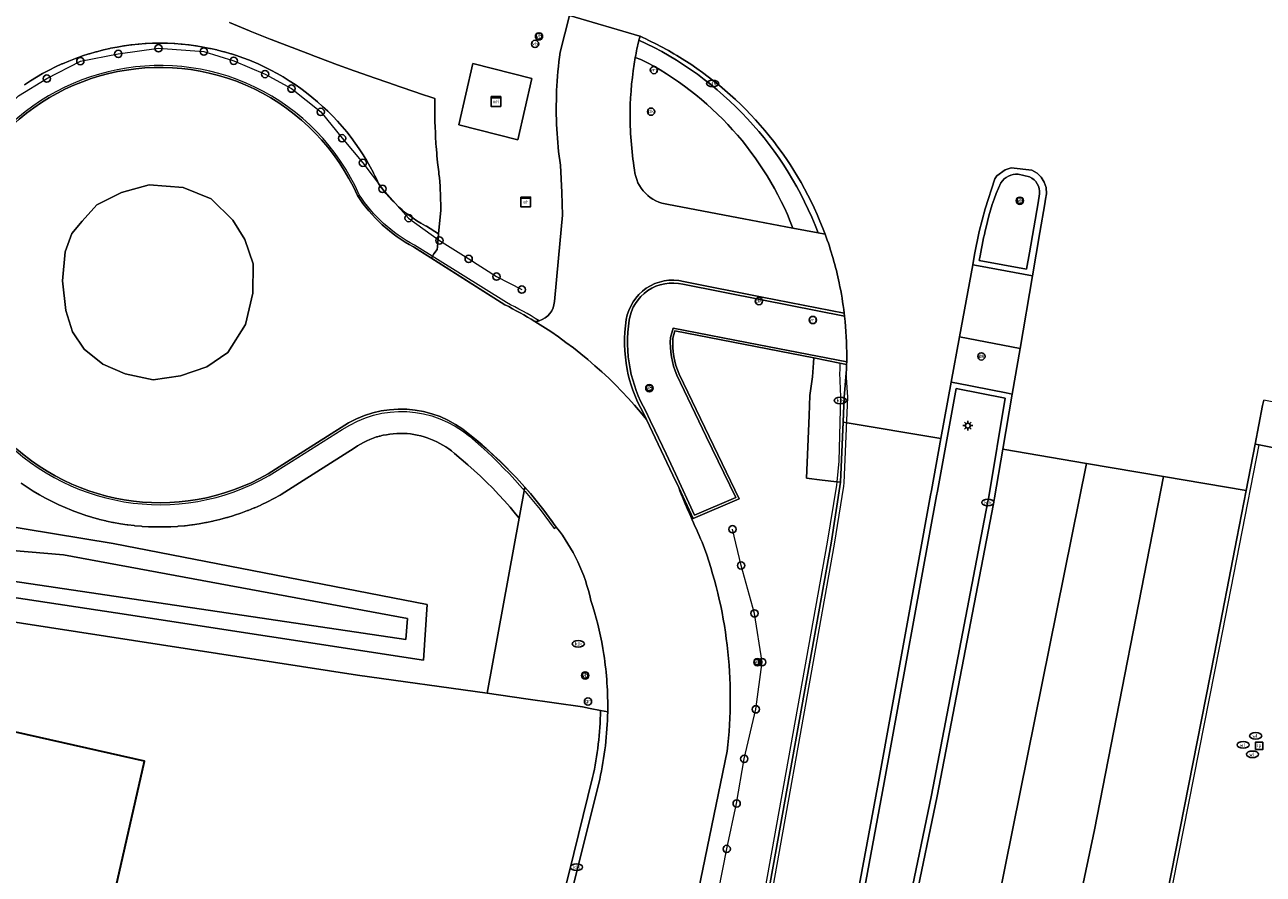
# Model space of a CAD drawing. Header units: metres. Extents: x 149984 to 156489, y 469398 to 478068.
# Tile 107 of 256: x 153795 to 153846, y 470961 to 470996. Entities that reach past the tile are written whole.
import ezdxf
from ezdxf.enums import TextEntityAlignment as Align

# ---------------------------------------------------------------- set-up
doc = ezdxf.new("R2010")
doc.units = ezdxf.units.M
doc.header["$LTSCALE"] = 0.75
for name, color, linetype, lineweight in [('B-WE-GR-GROENVOORZIENING-GV', 252, 'Continuous', 18), ('B-WE-IE-MEUBILAIR-S', 252, 'Continuous', 25), ('B-WE-IE-MEUBILAIR_WEGMEUBILAIR-GV', 252, 'Continuous', 18), ('B-WE-IE-TERREINAFSCHEIDING_KUNSTMATIG_HEKWERK-G', 252, 'IE-TERREINAFSCHEIDING_KUNSTMATIG-SO', 18), ('B-WE-OG-BEBOUWING-GV', 6, 'Continuous', 35), ('B-WE-OG-TERREIN_ERF-GV', 252, 'Continuous', 18), ('B-WE-OG-TERREIN_OEVER-GV', 252, 'Continuous', 18), ('B-WE-OG-WATER-GV', 252, 'Continuous', 18), ('B-WE-RI-HWA_GOOT_LIJNGOOT-G', 252, 'Continuous', 18), ('B-WE-VH-GESLOTENVERHARDING-GV', 252, 'Continuous', 18), ('B-WE-VH-HALFVERHARDING-GV', 252, 'Continuous', 18), ('B-WE-VH-OPENVERHARDING-GV', 252, 'Continuous', 18)]:
    doc.layers.add(name, color=color, linetype=linetype, lineweight=lineweight)
doc.styles.add('NLCS-ISO', font='NLCS-ISO.ttf')
doc.linetypes.add('IE-TERREINAFSCHEIDING_KUNSTMATIG-SO', pattern='A,4,[82,NLCS.SHX,S=0.75,R=90,X=0,Y=0],4,-2', length=10)

# ---------------------------------------------------------------- blocks, each defined once
blk = doc.blocks.new('SIE-MEUBILAIR_BORD_VERKEER-SO')
blk.add_lwpolyline([(-0.5625, -0.5625), (0.5625, -0.5625), (0.5625, 0.5625), (-0.5625, 0.5625)], close=True)
at = {"style": 'NLCS-ISO'}
blk.add_text('vb', height=0.75, dxfattribs=at).set_placement((0, 0), align=Align.MIDDLE_CENTER)
blk = doc.blocks.new('SIE-MEUBILAIR_BORD_LOCATIEPAAL-SO')
blk.add_lwpolyline([(-0.75, -0.75), (0.75, -0.75), (0.75, 0.75), (-0.75, 0.75)], close=True)
at = {"style": 'NLCS-ISO'}
blk.add_text('lp', height=0.75, dxfattribs=at).set_placement((0.01, 0.12), align=Align.MIDDLE_CENTER)
blk = doc.blocks.new('SIE-MEUBILAIR_KAST_ELEKTRA-SO')
for points in [[(-1, 1), (1, 1), (1, 0.84), (-1, 0.84)], [(-1, 0.76), (1, 0.76), (1, -1), (-1, -1)]]:
    blk.add_lwpolyline(points, close=True)
at = {"style": 'NLCS-ISO'}
blk.add_text('et', height=0.75, dxfattribs=at).set_placement((0, 0), align=Align.MIDDLE_CENTER)
blk = doc.blocks.new('SIE-MEUBILAIR_KAST_VRI-SO')
for points in [[(-1, 1), (1, 1), (1, 0.84), (-1, 0.84)], [(-1, 0.76), (1, 0.76), (1, -1), (-1, -1)]]:
    blk.add_lwpolyline(points, close=True)
at = {"style": 'NLCS-ISO'}
blk.add_text('vri', height=0.75, dxfattribs=at).set_placement((0, 0), align=Align.MIDDLE_CENTER)
blk = doc.blocks.new('SIE-MEUBILAIR_PAAL_LICHTMAST-SO')
for points in [[(-0.62, 0), (-1, 0)], [(-0.71, 0.71), (-0.44, 0.44)], [(0, 1), (0, 0.62)], [(0.44, 0.44), (0.71, 0.71)], [(1, 0), (0.62, 0)], [(-0.71, -0.71), (-0.44, -0.44)], [(0, -0.62), (0, -1)], [(0.44, -0.44), (0.71, -0.71)]]:
    blk.add_lwpolyline(points)
blk.add_circle((0, 0), 0.5)
blk = doc.blocks.new('SIE-MEUBILAIR_PAAL_VERKEERSBORD-SO')
blk.add_circle((0, 0), 0.75)
at = {"style": 'NLCS-ISO'}
blk.add_text('vb', height=0.75, dxfattribs=at).set_placement((0, 0.07), align=Align.MIDDLE_CENTER)
blk = doc.blocks.new('SIE-MEUBILAIR_PAAL_VRI-SO')
blk.add_circle((0, 0), 0.75)
at = {"style": 'NLCS-ISO'}
blk.add_text('vri', height=0.75, dxfattribs=at).set_placement((-0.08, 0.07), align=Align.MIDDLE_CENTER)
blk = doc.blocks.new('SIE-MEUBILAIR_PAAL_GRENSMARKERING-SO')
blk.add_circle((0, 0), 0.75)
at = {"style": 'NLCS-ISO'}
blk.add_text('gr', height=0.75, dxfattribs=at).set_placement((0, 0.17), align=Align.MIDDLE_CENTER)
blk = doc.blocks.new('SIE-MEUBILAIR_PAAL_DRUKKNOPPAAL-SO')
blk.add_circle((0, 0), 0.75)
at = {"style": 'NLCS-ISO'}
blk.add_text('dk', height=0.75, dxfattribs=at).set_placement((0, 0.07), align=Align.MIDDLE_CENTER)
blk = doc.blocks.new('SIE-MEUBILAIR_PAAL-SO')
blk.add_circle((0, 0), 0.75)
blk = doc.blocks.new('SIE-MEUBILAIR_PUT_WATERLEIDINGPUT-SO')
blk.add_ellipse((0, 0), major_axis=(1.25, 0), ratio=0.54)
at = {"style": 'NLCS-ISO'}
blk.add_text('wl', height=0.75, dxfattribs=at).set_placement((-0.14, 0), align=Align.MIDDLE_CENTER)
blk = doc.blocks.new('SIE-MEUBILAIR_PUT_KOLK-SO')
blk.add_ellipse((0, 0), major_axis=(1.25, 0), ratio=0.54)
at = {"style": 'NLCS-ISO'}
blk.add_text('klk', height=0.75, dxfattribs=at).set_placement((0.03, 0), align=Align.MIDDLE_CENTER)

msp = doc.modelspace()

# ---------------------------------------------------------------- linework, layer by layer
at = {"layer": 'B-WE-GR-GROENVOORZIENING-GV', "flags": 128}
for points in [[(153817.054, 470995.248), (153817.437, 470996.758), (153817.012, 470996.883), (153815.765, 470997.32), (153815.041, 470997.573), (153813.631, 470998.042)], [(153795.006, 470993.914), (153795.255, 470994.076), (153795.506, 470994.231), (153795.751, 470994.371), (153795.777, 470994.386), (153796.026, 470994.518), (153796.291, 470994.65), (153796.546, 470994.768), (153796.574, 470994.78), (153796.833, 470994.89), (153797.107, 470994.997), (153797.374, 470995.092), (153797.403, 470995.102), (153797.657, 470995.183), (153797.685, 470995.192), (153797.941, 470995.266), (153797.97, 470995.274), (153798.228, 470995.341), (153798.257, 470995.348), (153798.517, 470995.407), (153798.545, 470995.413), (153798.819, 470995.466), (153799.1, 470995.513), (153799.129, 470995.517), (153799.394, 470995.552), (153799.423, 470995.556), (153799.688, 470995.584), (153799.718, 470995.586), (153799.984, 470995.606), (153800.014, 470995.608), (153800.28, 470995.62), (153800.31, 470995.62), (153800.595, 470995.624), (153800.872, 470995.62), (153800.903, 470995.619), (153801.169, 470995.607), (153801.198, 470995.605), (153801.464, 470995.585), (153801.494, 470995.583), (153801.759, 470995.555), (153801.789, 470995.551), (153802.053, 470995.516), (153802.082, 470995.511), (153802.363, 470995.464), (153802.636, 470995.411), (153802.665, 470995.405), (153802.925, 470995.345), (153802.954, 470995.339), (153803.212, 470995.272), (153803.241, 470995.264), (153803.497, 470995.189), (153803.526, 470995.18), (153803.779, 470995.098), (153803.808, 470995.089), (153804.074, 470994.993), (153804.335, 470994.891), (153804.362, 470994.88), (153804.621, 470994.77), (153804.877, 470994.652), (153804.906, 470994.638), (153805.152, 470994.515), (153805.407, 470994.378), (153805.657, 470994.233), (153805.903, 470994.081), (153806.145, 470993.922), (153806.382, 470993.756), (153806.615, 470993.583), (153806.841, 470993.403), (153807.063, 470993.217), (153807.279, 470993.024), (153807.489, 470992.825), (153807.693, 470992.62), (153807.892, 470992.41), (153808.083, 470992.193), (153808.269, 470991.971), (153808.448, 470991.743), (153808.62, 470991.511), (153808.786, 470991.273), (153808.944, 470991.031), (153809.097, 470990.781), (153809.239, 470990.532), (153809.353, 470990.319), (153809.375, 470990.277), (153809.428, 470990.164), (153809.504, 470990.018), (153809.584, 470989.845), (153809.653, 470989.744), (153809.766, 470989.591), (153809.885, 470989.442), (153810.007, 470989.299), (153810.137, 470989.157), (153810.271, 470989.021), (153810.407, 470988.892), (153810.551, 470988.765), (153810.695, 470988.646), (153810.85, 470988.529), (153811.003, 470988.42), (153811.161, 470988.316), (153811.324, 470988.217), (153811.511, 470988.112), (153811.552, 470988.088), (153812.051, 470987.772), (153812.143, 470988.756), (153812.142, 470988.917), (153812.131, 470989.28), (153812.109, 470989.74), (153812.083, 470990.098), (153812.065, 470990.239), (153812.054, 470990.326), (153812.019, 470990.622), (153812.01, 470990.711), (153811.981, 470991.008), (153811.973, 470991.095), (153811.949, 470991.392), (153811.944, 470991.464), (153811.943, 470991.483), (153811.924, 470991.78), (153811.919, 470991.879), (153811.905, 470992.23), (153811.901, 470992.338), (153811.894, 470992.69), (153811.893, 470992.797), (153811.893, 470993.149), (153811.894, 470993.221), (153811.895, 470993.257), (153811.897, 470993.349), (153811.226, 470993.57), (153811.19, 470993.582), (153810.353, 470993.865), (153810.316, 470993.878), (153809.481, 470994.168), (153809.445, 470994.18), (153808.612, 470994.476), (153808.576, 470994.489), (153807.745, 470994.792), (153807.709, 470994.805), (153806.881, 470995.114), (153806.846, 470995.127), (153806.02, 470995.442), (153805.984, 470995.456), (153805.161, 470995.777), (153805.124, 470995.792), (153804.304, 470996.12), (153804.269, 470996.134), (153803.451, 470996.468)], [(153803.451, 470996.468), (153804.269, 470996.134), (153804.304, 470996.12), (153805.124, 470995.792), (153805.161, 470995.777), (153805.984, 470995.456), (153806.02, 470995.442), (153806.846, 470995.127), (153806.881, 470995.114), (153807.709, 470994.805), (153807.745, 470994.792), (153808.576, 470994.489), (153808.612, 470994.476), (153809.445, 470994.18), (153809.481, 470994.168), (153810.316, 470993.878), (153810.353, 470993.865), (153811.19, 470993.582), (153811.226, 470993.57), (153811.897, 470993.349), (153811.895, 470993.257), (153811.894, 470993.221), (153811.893, 470993.149), (153811.893, 470992.797), (153811.894, 470992.69), (153811.901, 470992.338), (153811.905, 470992.23), (153811.919, 470991.879), (153811.924, 470991.78), (153811.943, 470991.483), (153811.944, 470991.464), (153811.949, 470991.392), (153811.973, 470991.095), (153811.981, 470991.008), (153812.01, 470990.711), (153812.019, 470990.622), (153812.054, 470990.326), (153812.065, 470990.239), (153812.083, 470990.098), (153812.109, 470989.74), (153812.131, 470989.28), (153812.142, 470988.917), (153812.143, 470988.756), (153812.051, 470987.772), (153812.002, 470987.237), (153811.992, 470987.133), (153811.86, 470986.949), (153811.753, 470986.777), (153814.777, 470984.863)], [(153804.877, 470994.652), (153804.621, 470994.77), (153804.362, 470994.88), (153804.335, 470994.891), (153804.074, 470994.993), (153803.808, 470995.089), (153803.779, 470995.098), (153803.526, 470995.18), (153803.497, 470995.189), (153803.241, 470995.264), (153803.212, 470995.272), (153802.954, 470995.339), (153802.925, 470995.345), (153802.665, 470995.405), (153802.636, 470995.411), (153802.363, 470995.464), (153802.082, 470995.511), (153802.053, 470995.516), (153801.789, 470995.551), (153801.759, 470995.555), (153801.494, 470995.583), (153801.464, 470995.585), (153801.198, 470995.605), (153801.169, 470995.607), (153800.903, 470995.619), (153800.872, 470995.62), (153800.595, 470995.624), (153800.31, 470995.62), (153800.28, 470995.62), (153800.014, 470995.608), (153799.984, 470995.606), (153799.718, 470995.586), (153799.688, 470995.584), (153799.423, 470995.556), (153799.394, 470995.552), (153799.129, 470995.517), (153799.1, 470995.513), (153798.819, 470995.466), (153798.545, 470995.413), (153798.517, 470995.407), (153798.257, 470995.348), (153798.228, 470995.341), (153797.97, 470995.274), (153797.941, 470995.266), (153797.685, 470995.192), (153797.657, 470995.183), (153797.403, 470995.102), (153797.374, 470995.092), (153797.107, 470994.997), (153796.833, 470994.89), (153796.574, 470994.78), (153796.546, 470994.768), (153796.291, 470994.65), (153796.026, 470994.518), (153795.777, 470994.386), (153795.751, 470994.371), (153795.506, 470994.231), (153795.255, 470994.076), (153795.006, 470993.914)], [(153811.017, 470987.243), (153811.753, 470986.777), (153811.86, 470986.949), (153811.992, 470987.133), (153812.002, 470987.237), (153812.051, 470987.772), (153811.552, 470988.088), (153811.511, 470988.112), (153811.324, 470988.217), (153811.161, 470988.316), (153811.003, 470988.42), (153810.85, 470988.529), (153810.695, 470988.646), (153810.551, 470988.765), (153810.407, 470988.892), (153810.271, 470989.021), (153810.137, 470989.157), (153810.007, 470989.299), (153809.885, 470989.442), (153809.766, 470989.591), (153809.653, 470989.744), (153809.584, 470989.845), (153809.504, 470990.018), (153809.428, 470990.164), (153809.375, 470990.277), (153809.353, 470990.319), (153809.239, 470990.532), (153809.097, 470990.781), (153808.944, 470991.031), (153808.786, 470991.273), (153808.62, 470991.511), (153808.448, 470991.743), (153808.269, 470991.971), (153808.083, 470992.193), (153807.892, 470992.41), (153807.693, 470992.62), (153807.489, 470992.825), (153807.279, 470993.024), (153807.063, 470993.217), (153806.841, 470993.403), (153806.615, 470993.583), (153806.382, 470993.756), (153806.145, 470993.922), (153805.903, 470994.081), (153805.657, 470994.233), (153805.407, 470994.378), (153805.152, 470994.515), (153804.906, 470994.638), (153804.877, 470994.652)], [(153820.378, 470994.959), (153820.145, 470995.036)], [(153816.814, 470984.998), (153816.98, 470986.772), (153817.145, 470988.545), (153817.141, 470989.009), (153817.128, 470989.473), (153817.1, 470990.04), (153817.06, 470990.606)], [(153821.511, 470988.988), (153824.606, 470988.397), (153826.633, 470988.011)], [(153827.492, 470982.671), (153821.769, 470983.785), (153821.692, 470983.49)], [(153821.948, 470982.001), (153823.18, 470979.437), (153824.413, 470976.872), (153822.519, 470976.058), (153821.929, 470977.334)], [(153795.814, 470812.931), (153797.364, 470820.213), (153797.944, 470822.935), (153800.464, 470834.729), (153804.372, 470853.455), (153805.048, 470856.563), (153808.643, 470873.749), (153811.633, 470888.38), (153812.273, 470891.472), (153814.368, 470901.781), (153815.37, 470906.828), (153817.558, 470918.05), (153819.632, 470928.692), (153821.737, 470939.781), (153824.799, 470956.101), (153828.204, 470975.053), (153828.592, 470977.555), (153828.435, 470977.574), (153827.832, 470977.645), (153827.191, 470977.721), (153827.292, 470980.3), (153827.325, 470981.127)], [(153779.723, 470974.107), (153808.712, 470969.624), (153814.054, 470968.873), (153815.364, 470976.082), (153815.221, 470976.259), (153814.991, 470976.531), (153814.76, 470976.793), (153814.519, 470977.056), (153814.279, 470977.308), (153814.026, 470977.562), (153813.775, 470977.804), (153813.518, 470978.043), (153813.253, 470978.279), (153812.984, 470978.51), (153812.705, 470978.739), (153812.579, 470978.843), (153812.466, 470978.929), (153812.35, 470979.008), (153812.228, 470979.086), (153812.105, 470979.156), (153811.981, 470979.22), (153811.851, 470979.281), (153811.72, 470979.335), (153811.584, 470979.385), (153811.451, 470979.427), (153811.314, 470979.465), (153811.175, 470979.497), (153811.038, 470979.522), (153810.894, 470979.542), (153810.754, 470979.556), (153810.612, 470979.564), (153810.47, 470979.565), (153810.329, 470979.561), (153810.186, 470979.551), (153810.044, 470979.535), (153809.907, 470979.513), (153809.764, 470979.493), (153809.711, 470979.475), (153809.648, 470979.457), (153809.607, 470979.446), (153809.543, 470979.43), (153809.491, 470979.42), (153809.357, 470979.366), (153809.225, 470979.315), (153809.094, 470979.259), (153808.966, 470979.196), (153808.842, 470979.13), (153808.72, 470979.057), (153808.578, 470978.964), (153806.485, 470977.633), (153805.572, 470977.054), (153805.529, 470977.028), (153805.275, 470976.888), (153805.011, 470976.752), (153804.757, 470976.631), (153804.73, 470976.618), (153804.486, 470976.51), (153804.459, 470976.499), (153804.212, 470976.398), (153804.184, 470976.388), (153803.918, 470976.289), (153803.653, 470976.199), (153803.626, 470976.19), (153803.371, 470976.112), (153803.342, 470976.104), (153803.084, 470976.033), (153803.056, 470976.026), (153802.797, 470975.963), (153802.767, 470975.957), (153802.507, 470975.902), (153802.478, 470975.896), (153802.199, 470975.846), (153801.922, 470975.805), (153801.892, 470975.801), (153801.628, 470975.769), (153801.598, 470975.766), (153801.333, 470975.743), (153801.302, 470975.74), (153801.036, 470975.725), (153801.007, 470975.724), (153800.74, 470975.716), (153800.711, 470975.716), (153800.444, 470975.716), (153800.414, 470975.716), (153800.148, 470975.724), (153800.118, 470975.726), (153799.852, 470975.742), (153799.822, 470975.744), (153799.557, 470975.768), (153799.527, 470975.771), (153799.262, 470975.803), (153799.233, 470975.807), (153798.956, 470975.849), (153798.678, 470975.899), (153798.648, 470975.905), (153798.388, 470975.96), (153798.358, 470975.967), (153798.099, 470976.03), (153798.071, 470976.038), (153797.814, 470976.109), (153797.785, 470976.117), (153797.53, 470976.195), (153797.502, 470976.205), (153797.237, 470976.295), (153796.972, 470976.394), (153796.944, 470976.405), (153796.684, 470976.512), (153796.426, 470976.625), (153796.399, 470976.638), (153796.145, 470976.76), (153795.882, 470976.896), (153795.626, 470977.038), (153795.368, 470977.192), (153795.118, 470977.351), (153794.873, 470977.517)], [(153794.873, 470977.517), (153795.118, 470977.351), (153795.368, 470977.192), (153795.626, 470977.038), (153795.882, 470976.896), (153796.145, 470976.76), (153796.399, 470976.638), (153796.426, 470976.625), (153796.684, 470976.512), (153796.944, 470976.405), (153796.972, 470976.394), (153797.237, 470976.295), (153797.502, 470976.205), (153797.53, 470976.195), (153797.785, 470976.117), (153797.814, 470976.109), (153798.071, 470976.038), (153798.099, 470976.03), (153798.358, 470975.967), (153798.388, 470975.96), (153798.648, 470975.905), (153798.678, 470975.899), (153798.956, 470975.849), (153799.233, 470975.807), (153799.262, 470975.803), (153799.527, 470975.771), (153799.557, 470975.768), (153799.822, 470975.744), (153799.852, 470975.742), (153800.118, 470975.726), (153800.148, 470975.724), (153800.414, 470975.716), (153800.444, 470975.716), (153800.711, 470975.716), (153800.74, 470975.716), (153801.007, 470975.724), (153801.036, 470975.725), (153801.302, 470975.74), (153801.333, 470975.743), (153801.598, 470975.766), (153801.628, 470975.769), (153801.892, 470975.801), (153801.922, 470975.805), (153802.199, 470975.846), (153802.478, 470975.896), (153802.507, 470975.902), (153802.767, 470975.957), (153802.797, 470975.963), (153803.056, 470976.026), (153803.084, 470976.033), (153803.342, 470976.104), (153803.371, 470976.112), (153803.626, 470976.19), (153803.653, 470976.199), (153803.918, 470976.289), (153804.184, 470976.388), (153804.212, 470976.398), (153804.459, 470976.499), (153804.486, 470976.51), (153804.73, 470976.618), (153804.757, 470976.631), (153805.011, 470976.752), (153805.275, 470976.888), (153805.529, 470977.028), (153805.572, 470977.054), (153806.485, 470977.633), (153808.578, 470978.964), (153808.72, 470979.057), (153808.842, 470979.13), (153808.966, 470979.196), (153809.094, 470979.259), (153809.225, 470979.315), (153809.357, 470979.366), (153809.491, 470979.42), (153809.543, 470979.43), (153809.607, 470979.446), (153809.648, 470979.457), (153809.711, 470979.475), (153809.764, 470979.493), (153809.907, 470979.513), (153810.044, 470979.535), (153810.186, 470979.551), (153810.329, 470979.561), (153810.47, 470979.565), (153810.612, 470979.564), (153810.754, 470979.556), (153810.894, 470979.542), (153811.038, 470979.522), (153811.175, 470979.497), (153811.314, 470979.465), (153811.451, 470979.427), (153811.584, 470979.385), (153811.72, 470979.335), (153811.851, 470979.281), (153811.981, 470979.22), (153812.105, 470979.156), (153812.228, 470979.086), (153812.35, 470979.008), (153812.466, 470978.929), (153812.579, 470978.843), (153812.705, 470978.739), (153812.984, 470978.51), (153813.253, 470978.279), (153813.518, 470978.043), (153813.775, 470977.804), (153814.026, 470977.562), (153814.279, 470977.308), (153814.519, 470977.056), (153814.76, 470976.793), (153814.991, 470976.531), (153815.221, 470976.259), (153815.364, 470976.082), (153815.595, 470977.352), (153815.251, 470977.737), (153814.642, 470978.358), (153814.005, 470978.95), (153813.341, 470979.511)], [(153808.036, 470979.805), (153805.949, 470978.477), (153805.037, 470977.899)], [(153850.508, 470978.16), (153845.811, 470979.094), (153845.644, 470979.128), (153845.274, 470977.218), (153844.892, 470975.247), (153843.97, 470970.489), (153842.022, 470960.607), (153841.038, 470955.762), (153840.121, 470951.246), (153837.779, 470940.804), (153833.476, 470922.94), (153831.496, 470914.7), (153827.158, 470896.651), (153822.614, 470878.081)], [(153816.894, 470975.714), (153816.378, 470976.414), (153815.83, 470977.089), (153815.595, 470977.352), (153815.364, 470976.082), (153814.054, 470968.873), (153815.644, 470968.649)], [(153822.834, 470975.231), (153822.898, 470975.093)], [(153818.399, 470972.447), (153818.32, 470972.697)], [(153815.644, 470968.649), (153817.974, 470968.321), (153818.287, 470968.244), (153818.709, 470968.165), (153819.008, 470968.109)], [(153823.926, 470966.484), (153822.47, 470959.434), (153822.843, 470959.36), (153820.476, 470948.654), (153816.832, 470932.428), (153815.742, 470927.464), (153815.35, 470927.542), (153813.481, 470919.03), (153813.281, 470918.121), (153810.134, 470904.337), (153808.278, 470895.981), (153808.106, 470895.207), (153806.183, 470886.635)]]:
    msp.add_lwpolyline(points, dxfattribs=at)
at = {"layer": 'B-WE-GR-GROENVOORZIENING-GV'}
for points in [[(153816.915, 470992.089, -0.048437), (153817.054, 470995.248)], [(153805.037, 470977.899, -1.654846), (153804.458, 470993.744)], [(153820.145, 470995.036, 0.040576), (153819.933, 470992.817)], [(153826.633, 470988.011, 0.184781), (153820.378, 470994.959)], [(153804.458, 470993.744, -0.177749), (153808.711, 470989.35)], [(153819.933, 470992.817, 0.044022), (153820.113, 470990.409)], [(153817.06, 470990.606, -0.022237), (153816.915, 470992.089)], [(153820.113, 470990.409, 0.357221), (153821.511, 470988.988)], [(153808.711, 470989.35, 0.124408), (153811.017, 470987.243)], [(153816.189, 470984.201, 0.324904), (153816.814, 470984.998)], [(153814.777, 470984.863, -0.019563), (153816.017, 470984.171)], [(153816.017, 470984.171, 0.045141), (153816.189, 470984.201)], [(153821.692, 470983.49, 0.122197), (153821.948, 470982.001)], [(153827.325, 470981.127, 0.030504), (153827.492, 470982.671)], [(153813.341, 470979.511, 0.339671), (153808.036, 470979.805)], [(153821.929, 470977.334, 0.011897), (153822.834, 470975.231)], [(153818.32, 470972.697, 0.111393), (153816.894, 470975.714)], [(153822.898, 470975.093, -0.118928), (153823.926, 470966.484)], [(153818.849, 470970.47, 0.036486), (153818.399, 470972.447)], [(153819.008, 470968.109, 0.041941), (153818.849, 470970.47)]]:
    msp.add_lwpolyline(points, format="xyb", dxfattribs=at)
at = {"layer": 'B-WE-GR-GROENVOORZIENING-GV', "flags": 128}
for points in [[(153813.46, 470994.782), (153815.881, 470994.172), (153815.309, 470991.644), (153812.89, 470992.262)], [(153811.431, 470970.236), (153798.756, 470972.183), (153789.402, 470973.599), (153790.076, 470976.442), (153798.654, 470975.04), (153811.575, 470972.524)]]:
    msp.add_lwpolyline(points, close=True, dxfattribs=at)
at = {"layer": 'B-WE-IE-MEUBILAIR_WEGMEUBILAIR-GV', "flags": 128}
for points in [[(153820.34, 470995.906), (153820.293, 470995.75)], [(153835.898, 470990.237), (153836.37, 470990.127)], [(153836.78, 470989.421), (153836.716, 470989.052), (153836.359, 470986.993), (153836.247, 470986.32), (153834.299, 470986.679)], [(153827.668, 470987.813), (153827.957, 470987.758)], [(153811.017, 470987.243), (153814.777, 470984.863)], [(153814.841, 470984.951), (153811.055, 470987.313)], [(153834.299, 470986.679), (153834.335, 470986.878)], [(153822.103, 470985.702), (153825.345, 470985.06), (153828.755, 470984.384), (153828.741, 470984.509), (153825.37, 470985.177), (153822.129, 470985.819)], [(153827.492, 470982.671), (153828.565, 470982.462), (153828.84, 470982.408), (153828.844, 470982.509), (153825.23, 470983.213), (153821.696, 470983.901), (153821.593, 470983.506)], [(153821.692, 470983.49), (153821.769, 470983.785), (153827.492, 470982.671)], [(153795.814, 470812.931), (153797.364, 470820.213), (153797.944, 470822.935), (153800.464, 470834.729), (153804.372, 470853.455), (153805.048, 470856.563), (153808.643, 470873.749), (153811.633, 470888.38), (153812.273, 470891.472), (153814.368, 470901.781), (153815.37, 470906.828), (153817.558, 470918.05), (153819.632, 470928.692), (153821.737, 470939.781), (153824.799, 470956.101), (153828.204, 470975.053), (153828.592, 470977.555), (153828.694, 470980.042), (153828.736, 470981.05), (153828.826, 470982.064), (153828.831, 470982.192), (153828.84, 470982.408), (153828.565, 470982.462)], [(153828.549, 470982.064), (153828.59, 470981.075), (153828.523, 470978.428), (153828.435, 470977.574), (153828.42, 470977.434), (153828.038, 470975.095), (153824.632, 470956.132), (153821.57, 470939.813), (153819.465, 470928.724), (153815.203, 470906.861), (153814.201, 470901.814), (153812.106, 470891.506), (153811.466, 470888.414), (153808.477, 470873.783), (153804.882, 470856.598), (153804.206, 470853.49), (153800.301, 470834.758), (153797.743, 470822.764), (153795.138, 470810.49)], [(153820.411, 470980.531), (153820.606, 470980.137), (153821.69, 470977.852), (153821.929, 470977.334), (153822.519, 470976.058), (153824.413, 470976.872), (153823.18, 470979.437), (153821.948, 470982.001)], [(153821.857, 470981.959), (153823.067, 470979.441), (153824.278, 470976.923), (153822.587, 470976.196), (153821.798, 470977.903), (153821.409, 470978.725), (153820.945, 470979.702), (153820.757, 470980.099), (153820.574, 470980.485)], [(153817.429, 470897.306), (153818.214, 470901.356), (153819.735, 470909.101), (153823.93, 470930.73), (153826.551, 470944.535), (153830.386, 470965.198), (153832.538, 470976.996), (153832.573, 470977.188), (153833.341, 470981.41)], [(153833.341, 470981.41), (153835.365, 470981.012), (153834.689, 470976.95), (153834.641, 470976.698), (153832.336, 470964.682), (153830.494, 470955.852), (153828.49, 470946.579), (153826.718, 470938.747), (153824.811, 470928.957), (153822.508, 470917.113), (153820.954, 470909.21), (153818.591, 470897.149)], [(153818.845, 470896.978), (153818.857, 470897.031), (153819.124, 470898.379), (153822.731, 470916.807), (153823.939, 470922.98), (153826.72, 470937.411), (153826.979, 470938.762), (153828.717, 470946.526), (153830.727, 470955.802), (153832.569, 470964.637), (153834.877, 470976.665), (153834.925, 470976.915), (153835.268, 470978.918), (153835.654, 470981.18), (153835.401, 470981.229), (153833.38, 470981.627), (153833.143, 470981.673), (153832.719, 470979.357), (153832.327, 470977.218), (153832.293, 470977.031), (153830.155, 470965.231), (153827.954, 470953.42), (153823.721, 470930.846), (153821.07, 470917.206)], [(153808.036, 470979.805), (153805.949, 470978.477), (153805.037, 470977.899)], [(153805.078, 470977.83), (153805.992, 470978.409), (153808.084, 470979.721)], [(153821.504, 470872.827), (153827.314, 470896.613), (153833.632, 470922.903), (153837.935, 470940.768), (153840.278, 470951.213), (153842.069, 470960.039), (153844.19, 470970.817), (153845.811, 470979.094), (153845.644, 470979.128), (153845.274, 470977.218), (153844.892, 470975.247), (153843.97, 470970.489), (153842.022, 470960.607), (153841.038, 470955.762), (153840.121, 470951.246), (153837.779, 470940.804), (153833.476, 470922.94), (153831.496, 470914.7), (153827.158, 470896.651), (153822.614, 470878.081)], [(153816.8, 470975.651), (153816.894, 470975.714)]]:
    msp.add_lwpolyline(points, dxfattribs=at)
at = {"layer": 'B-WE-IE-MEUBILAIR_WEGMEUBILAIR-GV'}
for points in [[(153820.293, 470995.75, -0.197834), (153827.668, 470987.813)], [(153822.183, 470994.915, 0.036574), (153820.34, 470995.906)], [(153804.493, 470993.816, 1.65501), (153805.078, 470977.83)], [(153805.037, 470977.899, -1.654846), (153804.458, 470993.744)], [(153827.957, 470987.758, 0.164272), (153822.183, 470994.915)], [(153804.458, 470993.744, -0.177749), (153808.711, 470989.35)], [(153808.781, 470989.389, 0.177511), (153804.493, 470993.816)], [(153835.186, 470989.879, -0.263747), (153835.898, 470990.237)], [(153836.37, 470990.127, -0.311761), (153836.78, 470989.421)], [(153834.581, 470988.047, -0.052942), (153835.186, 470989.879)], [(153808.711, 470989.35, 0.124408), (153811.017, 470987.243)], [(153811.055, 470987.313, -0.124132), (153808.781, 470989.389)], [(153834.335, 470986.878, -0.018883), (153834.581, 470988.047)], [(153820.594, 470985.539, 0.206682), (153819.775, 470984.248)], [(153819.894, 470984.229, -0.207277), (153820.661, 470985.44)], [(153822.129, 470985.819, 0.211063), (153820.594, 470985.539)], [(153820.661, 470985.44, -0.212011), (153822.103, 470985.702)], [(153816.189, 470984.201, 0.022037), (153814.841, 470984.951)], [(153814.777, 470984.863, -0.019563), (153816.017, 470984.171)], [(153816.017, 470984.171, 0.045141), (153816.189, 470984.201)], [(153819.775, 470984.248, 0.087443), (153819.812, 470982.201)], [(153819.93, 470982.224, -0.087779), (153819.894, 470984.229)], [(153821.593, 470983.506, 0.122666), (153821.857, 470981.959)], [(153821.948, 470982.001, -0.122197), (153821.692, 470983.49)], [(153828.565, 470982.462, -0.005017), (153828.549, 470982.064)], [(153819.812, 470982.201, 0.078636), (153820.411, 470980.531)], [(153820.574, 470980.485, -0.081359), (153819.93, 470982.224)], [(153813.341, 470979.511, 0.339671), (153808.036, 470979.805)], [(153808.084, 470979.721, -0.335431), (153813.322, 470979.446)], [(153813.322, 470979.446, -0.064476), (153816.8, 470975.651)], [(153816.894, 470975.714, 0.070208), (153813.341, 470979.511)]]:
    msp.add_lwpolyline(points, format="xyb", dxfattribs=at)
at = {"layer": 'B-WE-IE-MEUBILAIR_WEGMEUBILAIR-GV', "flags": 128}
msp.add_lwpolyline([(153834.287, 470987.875), (153834.104, 470986.922), (153834.028, 470986.506), (153834.26, 470986.463), (153836.488, 470986.052), (153836.793, 470987.839), (153836.997, 470989.019), (153837.029, 470989.204), (153837.066, 470989.424), (153837.046, 470989.683), (153836.97, 470989.908), (153836.845, 470990.106), (153836.68, 470990.269), (153836.461, 470990.398), (153835.616, 470990.5), (153835.367, 470990.407), (153835.021, 470990.159), (153834.943, 470990.046), (153834.54, 470988.813)], close=True, dxfattribs=at)
at = {"layer": 'B-WE-IE-TERREINAFSCHEIDING_KUNSTMATIG_HEKWERK-G', "flags": 128}
for points in [[(153790.735, 470987.174), (153791.252, 470988.465), (153791.81, 470989.659), (153792.673, 470990.998), (153793.601, 470992.25), (153794.759, 470993.454), (153795.931, 470994.167), (153797.31, 470994.884), (153798.871, 470995.184), (153800.525, 470995.413), (153802.393, 470995.28), (153803.622, 470994.9), (153804.91, 470994.352), (153805.997, 470993.753), (153807.201, 470992.795), (153808.078, 470991.711), (153808.939, 470990.701), (153809.743, 470989.628), (153810.817, 470988.428), (153812.083, 470987.506), (153813.289, 470986.747), (153814.435, 470986.018), (153815.473, 470985.484)], [(153823.568, 470960.733), (153823.906, 470962.468), (153824.315, 470964.337), (153824.629, 470966.172), (153825.106, 470968.213), (153825.362, 470970.154), (153825.049, 470972.16), (153824.496, 470974.131), (153824.141, 470975.62)]]:
    msp.add_lwpolyline(points, dxfattribs=at)
at = {"layer": 'B-WE-OG-BEBOUWING-GV', "flags": 128}
msp.add_lwpolyline([(153780.037, 470960.56), (153779.428, 470960.697), (153778.258, 470955.485), (153796.638, 470951.353), (153797.806, 470956.551), (153797.192, 470956.689), (153798.163, 470961.011), (153798.775, 470960.874), (153799.946, 470966.085), (153781.563, 470970.228), (153780.393, 470965.02), (153781.009, 470964.882)], close=True, dxfattribs=at)
at = {"layer": 'B-WE-OG-TERREIN_ERF-GV', "flags": 128}
for points in [[(153814.054, 470968.873), (153808.712, 470969.624), (153779.723, 470974.107), (153778.814, 470974.299), (153773.46, 470953.3)], [(153818.709, 470968.165), (153818.287, 470968.244), (153817.974, 470968.321), (153815.644, 470968.649), (153814.054, 470968.873)], [(153815.941, 470955.656), (153817.422, 470961.497), (153818.389, 470965.408)]]:
    msp.add_lwpolyline(points, dxfattribs=at)
msp.add_lwpolyline([(153780.393, 470965.02), (153781.563, 470970.228), (153799.946, 470966.085), (153798.775, 470960.874), (153798.163, 470961.011), (153797.192, 470956.689), (153797.806, 470956.551), (153796.638, 470951.353), (153778.258, 470955.485), (153779.428, 470960.697), (153780.037, 470960.56), (153781.009, 470964.882)], close=True, dxfattribs=at)
at = {"layer": 'B-WE-OG-TERREIN_ERF-GV'}
msp.add_lwpolyline([(153818.389, 470965.408, 0.052958), (153818.709, 470968.165)], format="xyb", dxfattribs=at)
at = {"layer": 'B-WE-OG-TERREIN_OEVER-GV', "flags": 128}
for points in [[(153811.575, 470972.524), (153798.654, 470975.04), (153790.076, 470976.442), (153789.402, 470973.599), (153798.756, 470972.183), (153811.431, 470970.236)], [(153810.7, 470971.084), (153790.643, 470974.061), (153790.787, 470975.063), (153796.618, 470974.566), (153810.769, 470971.946)]]:
    msp.add_lwpolyline(points, close=True, dxfattribs=at)
at = {"layer": 'B-WE-OG-WATER-GV', "flags": 128}
msp.add_lwpolyline([(153810.7, 470971.084), (153810.769, 470971.946), (153796.618, 470974.566), (153790.787, 470975.063), (153790.643, 470974.061)], close=True, dxfattribs=at)
at = {"layer": 'B-WE-RI-HWA_GOOT_LIJNGOOT-G', "flags": 128}
for points in [[(153828.735, 470977.535), (153828.892, 470981.057), (153828.826, 470982.064)], [(153763.768, 470669.201), (153765.491, 470676.698), (153766.719, 470682.136), (153778.998, 470736.498), (153779.649, 470739.434), (153795.959, 470812.874), (153798.12, 470823.013), (153800.62, 470834.73), (153804.519, 470853.424), (153805.195, 470856.532), (153808.79, 470873.719), (153811.78, 470888.35), (153812.42, 470891.442), (153814.515, 470901.751), (153815.517, 470906.799), (153819.78, 470928.664), (153821.884, 470939.753), (153824.947, 470956.074), (153828.346, 470975.012), (153828.729, 470977.389), (153828.735, 470977.535)]]:
    msp.add_lwpolyline(points, dxfattribs=at)
at = {"layer": 'B-WE-VH-GESLOTENVERHARDING-GV', "flags": 128}
for points in [[(153815.765, 470997.32), (153817.012, 470996.883), (153817.437, 470996.758), (153820.331, 470995.909), (153820.34, 470995.906)], [(153820.293, 470995.75), (153820.34, 470995.906), (153820.331, 470995.909), (153817.437, 470996.758), (153817.054, 470995.248)], [(153820.34, 470995.906), (153820.293, 470995.75)], [(153817.06, 470990.606), (153817.1, 470990.04), (153817.128, 470989.473), (153817.141, 470989.009), (153817.145, 470988.545), (153816.98, 470986.772), (153816.814, 470984.998)], [(153828.843, 470982.701), (153828.852, 470982.701), (153828.844, 470982.509), (153828.84, 470982.408), (153828.831, 470982.192), (153828.826, 470982.064), (153828.736, 470981.05), (153828.694, 470980.035), (153832.718, 470979.351), (153833.143, 470981.673), (153833.484, 470983.537), (153834.028, 470986.506), (153834.104, 470986.922), (153834.287, 470987.875), (153834.54, 470988.813), (153834.943, 470990.046), (153835.021, 470990.159), (153835.367, 470990.407), (153835.616, 470990.5), (153836.461, 470990.398), (153836.68, 470990.269), (153836.845, 470990.106), (153836.97, 470989.908), (153837.046, 470989.683), (153837.066, 470989.424), (153837.029, 470989.204), (153836.997, 470989.019), (153836.793, 470987.839), (153836.488, 470986.052), (153835.976, 470983.058), (153835.654, 470981.18), (153835.268, 470978.918), (153838.709, 470978.333), (153841.884, 470977.794), (153845.274, 470977.218), (153845.644, 470979.128), (153845.953, 470980.719), (153846, 470980.93)], [(153835.898, 470990.237), (153836.37, 470990.127)], [(153836.78, 470989.421), (153836.716, 470989.052), (153836.359, 470986.993), (153836.247, 470986.32), (153834.299, 470986.679), (153834.335, 470986.878)], [(153827.957, 470987.758), (153827.668, 470987.813), (153826.633, 470988.011), (153824.606, 470988.397), (153821.511, 470988.988)], [(153827.668, 470987.813), (153827.957, 470987.758)], [(153814.777, 470984.863), (153811.753, 470986.777), (153811.017, 470987.243)], [(153822.103, 470985.702), (153825.345, 470985.06), (153828.755, 470984.384), (153828.741, 470984.509), (153825.37, 470985.177), (153822.129, 470985.819)], [(153822.129, 470985.819), (153825.37, 470985.177), (153828.741, 470984.509)], [(153828.741, 470984.509), (153828.755, 470984.384)], [(153821.692, 470983.49), (153821.769, 470983.785), (153827.492, 470982.671), (153828.565, 470982.462), (153828.84, 470982.408), (153828.844, 470982.509), (153825.23, 470983.213), (153821.696, 470983.901), (153821.593, 470983.506)], [(153820.411, 470980.531), (153820.606, 470980.137), (153821.69, 470977.852), (153821.929, 470977.334), (153822.519, 470976.058), (153824.413, 470976.872), (153823.18, 470979.437), (153821.948, 470982.001)], [(153821.857, 470981.959), (153823.067, 470979.441), (153824.278, 470976.923), (153822.587, 470976.196), (153821.798, 470977.903), (153821.409, 470978.725), (153820.945, 470979.702), (153820.757, 470980.099), (153820.574, 470980.485)], [(153817.429, 470897.306), (153818.214, 470901.356), (153819.735, 470909.101), (153823.93, 470930.73), (153826.551, 470944.535), (153830.386, 470965.198), (153832.538, 470976.996), (153832.573, 470977.188), (153833.341, 470981.41), (153835.365, 470981.012), (153834.689, 470976.95), (153834.641, 470976.698), (153832.336, 470964.682), (153830.494, 470955.852), (153828.49, 470946.579), (153826.718, 470938.747), (153824.811, 470928.957), (153822.508, 470917.113), (153820.954, 470909.21), (153818.591, 470897.149)], [(153830.727, 470955.802), (153832.569, 470964.637), (153834.877, 470976.665), (153834.925, 470976.915), (153835.268, 470978.918), (153835.654, 470981.18), (153835.401, 470981.229), (153833.38, 470981.627), (153833.143, 470981.673), (153832.718, 470979.351), (153832.327, 470977.218), (153832.293, 470977.031), (153830.155, 470965.231), (153827.954, 470953.42)], [(153820.606, 470980.137), (153820.411, 470980.531)], [(153821.929, 470977.334), (153821.69, 470977.852), (153820.606, 470980.137)], [(153805.037, 470977.899), (153805.949, 470978.477), (153808.036, 470979.805)], [(153813.341, 470979.511), (153814.005, 470978.95), (153814.642, 470978.358), (153815.251, 470977.737), (153815.595, 470977.352), (153815.83, 470977.089), (153816.378, 470976.414), (153816.894, 470975.714)], [(153822.898, 470975.093), (153822.834, 470975.231)], [(153818.32, 470972.697), (153818.399, 470972.447)], [(153814.485, 470947.772), (153814.001, 470945.573), (153812.435, 470938.833), (153812.145, 470937.587), (153811.492, 470934.845), (153809.052, 470923.697), (153808.427, 470920.84), (153808.4, 470920.251), (153813.481, 470919.03), (153815.35, 470927.542), (153816.442, 470932.515), (153822.47, 470959.434), (153823.926, 470966.484)], [(153818.68, 470965.336), (153817.713, 470961.424), (153816.232, 470955.582), (153816.001, 470954.67), (153815.055, 470950.366), (153814.485, 470947.772)]]:
    msp.add_lwpolyline(points, dxfattribs=at)
at = {"layer": 'B-WE-VH-GESLOTENVERHARDING-GV'}
for points in [[(153820.145, 470995.036, -0.013985), (153820.293, 470995.75)], [(153820.293, 470995.75, -0.197834), (153827.668, 470987.813)], [(153822.183, 470994.915, 0.036574), (153820.34, 470995.906)], [(153820.34, 470995.906, -0.036574), (153822.183, 470994.915)], [(153817.054, 470995.248, 0.048437), (153816.915, 470992.089)], [(153804.458, 470993.744, 1.654846), (153805.037, 470977.899)], [(153819.933, 470992.817, -0.040576), (153820.145, 470995.036)], [(153827.957, 470987.758, 0.164272), (153822.183, 470994.915)], [(153822.183, 470994.915, -0.164272), (153827.957, 470987.758)], [(153808.711, 470989.35, 0.177749), (153804.458, 470993.744)], [(153820.113, 470990.409, -0.044022), (153819.933, 470992.817)], [(153816.915, 470992.089, 0.022237), (153817.06, 470990.606)], [(153821.511, 470988.988, -0.357221), (153820.113, 470990.409)], [(153835.186, 470989.879, -0.263747), (153835.898, 470990.237)], [(153836.37, 470990.127, -0.311761), (153836.78, 470989.421)], [(153834.581, 470988.047, -0.052942), (153835.186, 470989.879)], [(153811.017, 470987.243, -0.124408), (153808.711, 470989.35)], [(153834.335, 470986.878, -0.018883), (153834.581, 470988.047)], [(153827.957, 470987.758, -0.036359), (153828.534, 470985.758)], [(153828.534, 470985.758, 0.036359), (153827.957, 470987.758)], [(153820.594, 470985.539, 0.206682), (153819.775, 470984.248)], [(153819.775, 470984.248, -0.206682), (153820.594, 470985.539)], [(153819.894, 470984.229, -0.207277), (153820.661, 470985.44)], [(153822.129, 470985.819, 0.211063), (153820.594, 470985.539)], [(153820.594, 470985.539, -0.211063), (153822.129, 470985.819)], [(153820.661, 470985.44, -0.212011), (153822.103, 470985.702)], [(153828.534, 470985.758, -0.021685), (153828.741, 470984.509)], [(153828.741, 470984.509, 0.021685), (153828.534, 470985.758)], [(153816.814, 470984.998, -0.324904), (153816.189, 470984.201)], [(153816.017, 470984.171, 0.019563), (153814.777, 470984.863)], [(153816.189, 470984.201, -0.045141), (153816.017, 470984.171)], [(153820.606, 470980.137, 0.086275), (153816.017, 470984.171)], [(153816.017, 470984.171, -0.086275), (153820.606, 470980.137)], [(153819.775, 470984.248, 0.087443), (153819.812, 470982.201)], [(153819.812, 470982.201, -0.087443), (153819.775, 470984.248)], [(153819.93, 470982.224, -0.087779), (153819.894, 470984.229)], [(153828.755, 470984.384, -0.031182), (153828.843, 470982.701)], [(153821.593, 470983.506, 0.122666), (153821.857, 470981.959)], [(153821.948, 470982.001, -0.122197), (153821.692, 470983.49)], [(153819.812, 470982.201, 0.078636), (153820.411, 470980.531)], [(153820.411, 470980.531, -0.078636), (153819.812, 470982.201)], [(153820.574, 470980.485, -0.081359), (153819.93, 470982.224)], [(153808.036, 470979.805, -0.339671), (153813.341, 470979.511)], [(153822.834, 470975.231, -0.011897), (153821.929, 470977.334)], [(153816.894, 470975.714, -0.111393), (153818.32, 470972.697)], [(153823.926, 470966.484, 0.118928), (153822.898, 470975.093)], [(153818.399, 470972.447, -0.036486), (153818.849, 470970.47)], [(153818.849, 470970.47, -0.041941), (153819.008, 470968.109)], [(153819.008, 470968.109, -0.049794), (153818.68, 470965.336)]]:
    msp.add_lwpolyline(points, format="xyb", dxfattribs=at)
at = {"layer": 'B-WE-VH-GESLOTENVERHARDING-GV', "flags": 128}
for points in [[(153834.287, 470987.875), (153834.104, 470986.922), (153834.028, 470986.506), (153834.26, 470986.463), (153836.488, 470986.052), (153836.793, 470987.839), (153836.997, 470989.019), (153837.029, 470989.204), (153837.066, 470989.424), (153837.046, 470989.683), (153836.97, 470989.908), (153836.845, 470990.106), (153836.68, 470990.269), (153836.461, 470990.398), (153835.616, 470990.5), (153835.367, 470990.407), (153835.021, 470990.159), (153834.943, 470990.046), (153834.54, 470988.813)], [(153800.312, 470981.773), (153799.153, 470982.012), (153798.235, 470982.409), (153797.463, 470983.034), (153796.993, 470983.743), (153796.711, 470984.619), (153796.576, 470985.85), (153796.681, 470987.042), (153796.962, 470987.793), (153797.391, 470988.304), (153797.985, 470988.972), (153798.998, 470989.483), (153800.146, 470989.795), (153801.544, 470989.691), (153802.692, 470989.212), (153803.589, 470988.346), (153804.08, 470987.543), (153804.424, 470986.542), (153804.403, 470985.343), (153804.111, 470984.05), (153803.381, 470982.892), (153802.513, 470982.304), (153801.428, 470981.939)], [(153834.26, 470986.463), (153834.028, 470986.506), (153833.484, 470983.537), (153835.976, 470983.058), (153836.488, 470986.052)], [(153828.592, 470977.555), (153828.204, 470975.053), (153824.799, 470956.101), (153821.737, 470939.781), (153819.632, 470928.692), (153817.558, 470918.05), (153817.704, 470918.015), (153821.07, 470917.206), (153823.721, 470930.846), (153827.954, 470953.42), (153830.155, 470965.231), (153832.293, 470977.031), (153832.327, 470977.218), (153832.718, 470979.351), (153828.694, 470980.035)], [(153822.731, 470916.807), (153819.124, 470898.379), (153818.857, 470897.031), (153818.845, 470896.978), (153816.452, 470886.304), (153817.96, 470886.028), (153824.603, 470913.09), (153825.318, 470916.185), (153829.11, 470932.6), (153834.766, 470958.758), (153838.709, 470978.333), (153835.268, 470978.918), (153834.925, 470976.915), (153834.877, 470976.665), (153832.569, 470964.637), (153830.727, 470955.802), (153828.717, 470946.526), (153826.979, 470938.762), (153826.72, 470937.411), (153823.939, 470922.98)], [(153838.709, 470978.333), (153834.766, 470958.758), (153829.11, 470932.6), (153825.318, 470916.185), (153828.047, 470915.529), (153828.262, 470916.408), (153831.84, 470927.79), (153831.293, 470927.932), (153835.013, 470943.958), (153837.497, 470955.979), (153839.039, 470963.248), (153841.884, 470977.794)], [(153845.274, 470977.218), (153841.884, 470977.794), (153839.039, 470963.248), (153837.497, 470955.979), (153835.013, 470943.958), (153831.293, 470927.932), (153831.84, 470927.79), (153838.82, 470949.995), (153840.737, 470955.824), (153841.038, 470955.762), (153842.022, 470960.607), (153843.97, 470970.489), (153844.892, 470975.247)]]:
    msp.add_lwpolyline(points, close=True, dxfattribs=at)
at = {"layer": 'B-WE-VH-HALFVERHARDING-GV'}
for points in [[(153820.293, 470995.75, 0.013985), (153820.145, 470995.036)], [(153827.668, 470987.813, 0.197834), (153820.293, 470995.75)], [(153820.378, 470994.959, -0.184781), (153826.633, 470988.011)], [(153827.492, 470982.671, -0.030504), (153827.325, 470981.127)]]:
    msp.add_lwpolyline(points, format="xyb", dxfattribs=at)
at = {"layer": 'B-WE-VH-HALFVERHARDING-GV', "flags": 128}
for points in [[(153820.145, 470995.036), (153820.378, 470994.959)], [(153826.633, 470988.011), (153827.668, 470987.813)], [(153828.435, 470977.574), (153828.592, 470977.555), (153828.694, 470980.035), (153828.736, 470981.05), (153828.826, 470982.064), (153828.831, 470982.192), (153828.84, 470982.408), (153828.565, 470982.462), (153827.492, 470982.671)], [(153827.325, 470981.127), (153827.292, 470980.3), (153827.191, 470977.721), (153827.832, 470977.645), (153828.435, 470977.574)]]:
    msp.add_lwpolyline(points, dxfattribs=at)
at = {"layer": 'B-WE-VH-OPENVERHARDING-GV', "flags": 128}
for points in [[(153815.309, 470991.644), (153815.881, 470994.172), (153813.46, 470994.782), (153812.89, 470992.262)], [(153797.391, 470988.304), (153796.962, 470987.793), (153796.681, 470987.042), (153796.576, 470985.85), (153796.711, 470984.619), (153796.993, 470983.743), (153797.463, 470983.034), (153798.235, 470982.409), (153799.153, 470982.012), (153800.312, 470981.773), (153801.428, 470981.939), (153802.513, 470982.304), (153803.381, 470982.892), (153804.111, 470984.05), (153804.403, 470985.343), (153804.424, 470986.542), (153804.08, 470987.543), (153803.589, 470988.346), (153802.692, 470989.212), (153801.544, 470989.691), (153800.146, 470989.795), (153798.998, 470989.483), (153797.985, 470988.972)], [(153835.654, 470981.18), (153835.976, 470983.058), (153833.484, 470983.537), (153833.143, 470981.673), (153833.38, 470981.627), (153835.401, 470981.229)], [(153845.644, 470979.128), (153845.811, 470979.094), (153850.508, 470978.16), (153855.481, 470977.171), (153856, 470977.072), (153856.295, 470978.997), (153855.832, 470979.086), (153852.25, 470979.775), (153847.628, 470980.608), (153846, 470980.93), (153845.953, 470980.719)]]:
    msp.add_lwpolyline(points, close=True, dxfattribs=at)
at = {"layer": 'B-WE-VH-OPENVERHARDING-GV'}
for points in [[(153835.898, 470990.237, 0.263747), (153835.186, 470989.879)], [(153836.78, 470989.421, 0.311761), (153836.37, 470990.127)], [(153835.186, 470989.879, 0.052942), (153834.581, 470988.047)], [(153834.581, 470988.047, 0.018883), (153834.335, 470986.878)], [(153820.661, 470985.44, 0.207277), (153819.894, 470984.229)], [(153822.103, 470985.702, 0.212011), (153820.661, 470985.44)], [(153819.894, 470984.229, 0.087779), (153819.93, 470982.224)], [(153828.843, 470982.701, 0.031182), (153828.755, 470984.384)], [(153821.857, 470981.959, -0.122666), (153821.593, 470983.506)], [(153819.93, 470982.224, 0.081359), (153820.574, 470980.485)], [(153818.709, 470968.165, -0.052958), (153818.389, 470965.408)], [(153818.68, 470965.336, 0.049794), (153819.008, 470968.109)]]:
    msp.add_lwpolyline(points, format="xyb", dxfattribs=at)
at = {"layer": 'B-WE-VH-OPENVERHARDING-GV', "flags": 128}
for points in [[(153836.37, 470990.127), (153835.898, 470990.237)], [(153834.335, 470986.878), (153834.299, 470986.679), (153836.247, 470986.32), (153836.359, 470986.993), (153836.716, 470989.052), (153836.78, 470989.421)], [(153828.755, 470984.384), (153825.345, 470985.06), (153822.103, 470985.702)], [(153821.593, 470983.506), (153821.696, 470983.901), (153825.23, 470983.213), (153828.844, 470982.509), (153828.852, 470982.701)], [(153828.852, 470982.701), (153828.843, 470982.701)], [(153820.574, 470980.485), (153820.757, 470980.099), (153820.945, 470979.702), (153821.409, 470978.725), (153821.798, 470977.903), (153822.587, 470976.196), (153824.278, 470976.923), (153823.067, 470979.441), (153821.857, 470981.959)], [(153818.591, 470897.149), (153820.954, 470909.21), (153822.508, 470917.113), (153824.811, 470928.957), (153826.718, 470938.747), (153828.49, 470946.579), (153830.494, 470955.852), (153832.336, 470964.682), (153834.641, 470976.698), (153834.689, 470976.95), (153835.365, 470981.012), (153833.341, 470981.41), (153832.573, 470977.188), (153832.538, 470976.996), (153830.386, 470965.198), (153826.551, 470944.535), (153823.93, 470930.73), (153819.735, 470909.101), (153818.214, 470901.356), (153817.429, 470897.306)], [(153819.008, 470968.109), (153818.709, 470968.165)], [(153818.389, 470965.408), (153817.422, 470961.497), (153815.941, 470955.656), (153815.709, 470954.739), (153814.191, 470947.835), (153814.485, 470947.772), (153815.055, 470950.366)], [(153815.055, 470950.366), (153816.001, 470954.67), (153816.232, 470955.582), (153817.713, 470961.424), (153818.68, 470965.336)]]:
    msp.add_lwpolyline(points, dxfattribs=at)

# ---------------------------------------------------------------- block references
at = {"layer": 'B-WE-IE-MEUBILAIR-S', "xscale": 0.2, "yscale": 0.2, "zscale": 0.2}
for name, p in [('SIE-MEUBILAIR_PAAL_VERKEERSBORD-SO', (153816.019, 470995.592)), ('SIE-MEUBILAIR_PAAL_VERKEERSBORD-SO', (153816.182, 470995.903)), ('SIE-MEUBILAIR_BORD_VERKEER-SO', (153816.182, 470995.903)), ('SIE-MEUBILAIR_PAAL-SO', (153798.871, 470995.184)), ('SIE-MEUBILAIR_PAAL-SO', (153800.525, 470995.413)), ('SIE-MEUBILAIR_PAAL-SO', (153802.393, 470995.28)), ('SIE-MEUBILAIR_PAAL-SO', (153797.31, 470994.884)), ('SIE-MEUBILAIR_PAAL-SO', (153803.622, 470994.9)), ('SIE-MEUBILAIR_PAAL_VRI-SO', (153820.912, 470994.519)), ('SIE-MEUBILAIR_PAAL-SO', (153795.931, 470994.167)), ('SIE-MEUBILAIR_PAAL-SO', (153804.91, 470994.352)), ('SIE-MEUBILAIR_PUT_KOLK-SO', (153823.328, 470993.964)), ('SIE-MEUBILAIR_PAAL-SO', (153805.997, 470993.753)), ('SIE-MEUBILAIR_KAST_VRI-SO', (153814.408, 470993.223)), ('SIE-MEUBILAIR_PAAL-SO', (153807.201, 470992.795)), ('SIE-MEUBILAIR_PAAL_DRUKKNOPPAAL-SO', (153820.792, 470992.805)), ('SIE-MEUBILAIR_PAAL-SO', (153808.078, 470991.711)), ('SIE-MEUBILAIR_PAAL-SO', (153808.939, 470990.701)), ('SIE-MEUBILAIR_PAAL-SO', (153809.743, 470989.628)), ('SIE-MEUBILAIR_KAST_ELEKTRA-SO', (153815.634, 470989.093)), ('SIE-MEUBILAIR_PAAL_VRI-SO', (153835.968, 470989.141)), ('SIE-MEUBILAIR_BORD_VERKEER-SO', (153835.968, 470989.141)), ('SIE-MEUBILAIR_PAAL-SO', (153810.817, 470988.428)), ('SIE-MEUBILAIR_PAAL-SO', (153812.083, 470987.506)), ('SIE-MEUBILAIR_PAAL-SO', (153813.289, 470986.747)), ('SIE-MEUBILAIR_PAAL-SO', (153814.435, 470986.018)), ('SIE-MEUBILAIR_PAAL-SO', (153815.473, 470985.484)), ('SIE-MEUBILAIR_PAAL_DRUKKNOPPAAL-SO', (153825.231, 470985.011)), ('SIE-MEUBILAIR_PAAL_VRI-SO', (153827.451, 470984.232)), ('SIE-MEUBILAIR_PAAL_VRI-SO', (153834.386, 470982.735)), ('SIE-MEUBILAIR_PAAL_DRUKKNOPPAAL-SO', (153834.386, 470982.735)), ('SIE-MEUBILAIR_PAAL_VERKEERSBORD-SO', (153820.723, 470981.425)), ('SIE-MEUBILAIR_BORD_VERKEER-SO', (153820.723, 470981.425)), ('SIE-MEUBILAIR_PUT_KOLK-SO', (153828.579, 470980.924)), ('SIE-MEUBILAIR_PAAL_LICHTMAST-SO', (153833.828, 470979.886)), ('SIE-MEUBILAIR_PUT_KOLK-SO', (153834.651, 470976.723)), ('SIE-MEUBILAIR_PAAL-SO', (153824.141, 470975.62)), ('SIE-MEUBILAIR_PAAL-SO', (153824.496, 470974.131)), ('SIE-MEUBILAIR_PAAL-SO', (153825.049, 470972.16)), ('SIE-MEUBILAIR_PUT_KOLK-SO', (153817.798, 470970.909)), ('SIE-MEUBILAIR_PAAL_VERKEERSBORD-SO', (153825.168, 470970.151)), ('SIE-MEUBILAIR_BORD_VERKEER-SO', (153825.168, 470970.151)), ('SIE-MEUBILAIR_PAAL-SO', (153825.362, 470970.154)), ('SIE-MEUBILAIR_PAAL_VERKEERSBORD-SO', (153818.081, 470969.607)), ('SIE-MEUBILAIR_BORD_VERKEER-SO', (153818.081, 470969.607)), ('SIE-MEUBILAIR_PAAL_GRENSMARKERING-SO', (153818.198, 470968.532)), ('SIE-MEUBILAIR_PAAL-SO', (153825.106, 470968.213)), ('SIE-MEUBILAIR_PUT_WATERLEIDINGPUT-SO', (153845.671, 470967.119)), ('SIE-MEUBILAIR_PUT_WATERLEIDINGPUT-SO', (153845.154, 470966.751)), ('SIE-MEUBILAIR_BORD_LOCATIEPAAL-SO', (153845.813, 470966.706)), ('SIE-MEUBILAIR_PAAL-SO', (153824.629, 470966.172)), ('SIE-MEUBILAIR_PUT_WATERLEIDINGPUT-SO', (153845.54, 470966.361)), ('SIE-MEUBILAIR_PAAL-SO', (153824.315, 470964.337)), ('SIE-MEUBILAIR_PAAL-SO', (153823.906, 470962.468)), ('SIE-MEUBILAIR_PUT_KOLK-SO', (153817.724, 470961.721))]:
    msp.add_blockref(name, p, dxfattribs=at)

doc.saveas('drawing.dxf')
